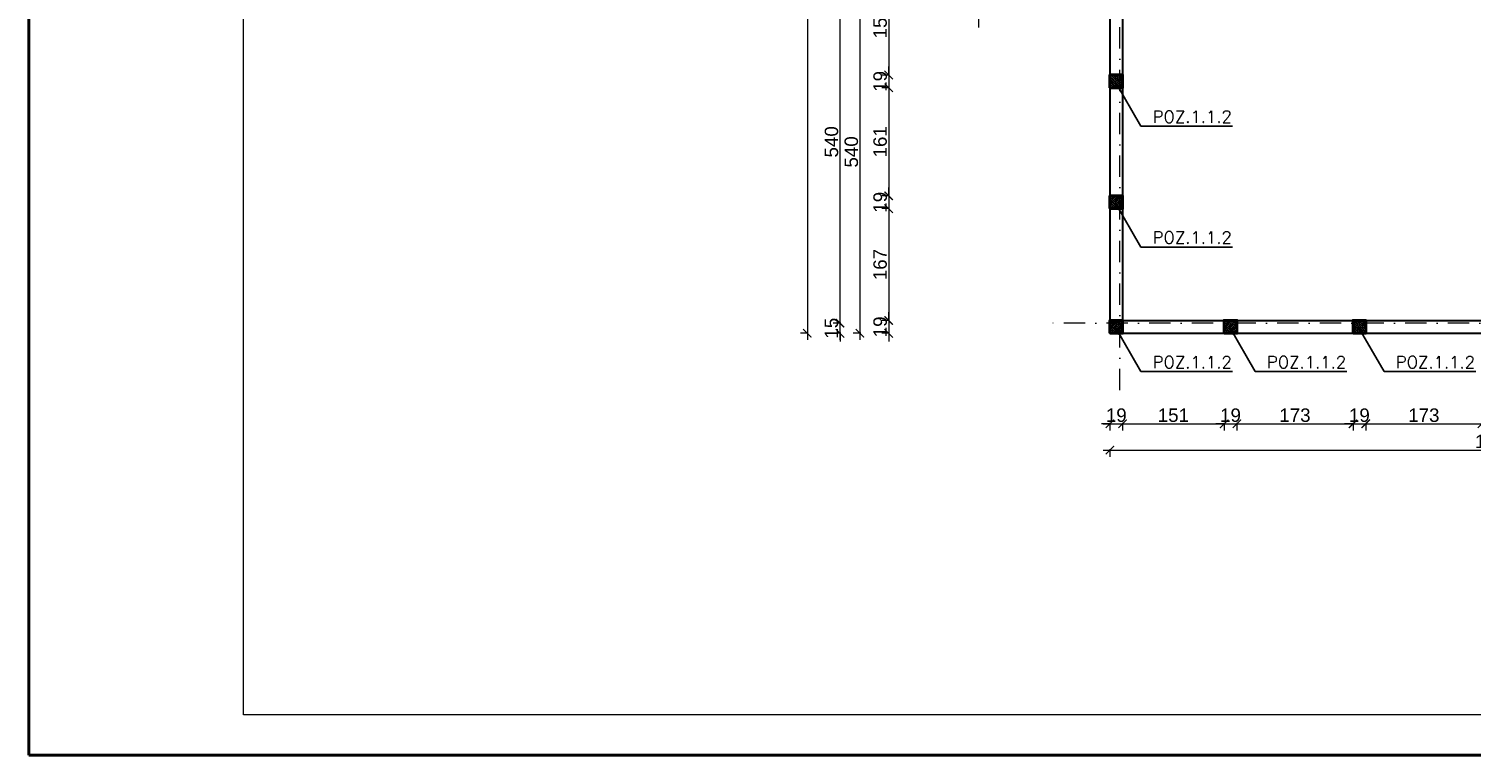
# Model space of a CAD drawing. Extents: x -19 to 9300416, y -12 to 10688993.
# Tile 101 of 106: x 4605762 to 4607911, y 5323511 to 5324592. Entities that reach past the tile are written whole.
import ezdxf

# ---------------------------------------------------------------- set-up
doc = ezdxf.new("R2010")
doc.units = 0
doc.header["$MEASUREMENT"] = 0
doc.linetypes.add('DASHDOT', pattern=[25.4, 12.7, -6.35, 0, -6.35])
for name, color, linetype, lineweight in [('hatch', 253, 'Continuous', 0), ('K-OPISY', 252, 'Continuous', 15), ('K-SCIANY CIENKI', 163, 'Continuous', 30), ('K-SCIANY GRUBY', 195, 'Continuous', 40), ('K-WIDOK', 45, 'Continuous', 20), ('K-WYMIARY', 7, 'Continuous', 15), ('Osie', 175, 'DASHDOT', 9)]:
    doc.layers.add(name, color=color, linetype=linetype, lineweight=lineweight)
doc.layers.add('NIEDRUK', color=230, linetype='Continuous', lineweight=40, plot=False)
doc.styles.add('Arial Narrow 20', font='arial.ttf', dxfattribs={"height": 20})
doc.styles.add('Simplex', font='simplex.shx')
doc.dimstyles.new('1do100 ok', dxfattribs={"dimscale": 0.5, "dimtxt": 12, "dimasz": 25, "dimexe": 20, "dimexo": 0, "dimgap": 5, "dimtad": 1, "dimdec": 0, "dimzin": 9, "dimtxsty": 'Arial Narrow 20', "dimblk": 'ARCHTICK', "dimcen": 3, "dimdle": 20, "dimclrd": 256, "dimclre": 256, "dimclrt": 256, "dimadec": 0, "dimazin": 2, "dimtfac": 1, "dimtdec": 0, "dimtix": 1, "dimtmove": 2, "dimatfit": 3, "dimldrblk": 'NONE', "dimfxl": 0, "dimtvp": 1, "dimtolj": 1, "dimtzin": 0, "dimlwd": 5, "dimlwe": 5, "dimarcsym": 0})
doc.dimstyles.new('1do50', dxfattribs={"dimscale": 5, "dimtxt": 2.5, "dimasz": 2.5, "dimexe": 2.5, "dimexo": 0.5, "dimgap": 1, "dimtad": 1, "dimdec": 1, "dimrnd": 0.5, "dimzin": 12, "dimdsep": 46, "dimtxsty": 'Simplex', "dimblk": 'OBLIQUE', "dimcen": 0.5, "dimdle": 2.5, "dimclrd": 256, "dimclre": 256, "dimclrt": 256, "dimadec": 1, "dimazin": 3, "dimtfac": 1, "dimtdec": 1, "dimtix": 1, "dimtmove": 0, "dimatfit": 3, "dimfxl": 0, "dimtolj": 1, "dimtzin": 0, "dimarcsym": 0})

# ---------------------------------------------------------------- blocks, each defined once
blk = doc.blocks.new('_Oblique')
at = {"color": 0, "linetype": 'ByBlock', "lineweight": -2}
blk.add_line((-0.5, -0.5), (0.5, 0.5), dxfattribs=at)
blk = doc.blocks.new('G$C61CBF25F')
at = {"layer": 'Osie', "lineweight": 0, "ltscale": 2.5}
for p, q in [((305, 0), (305, 1880)), ((855, 0), (855, 1880)), ((1425, 0), (1425, 1880)), ((1525, 1780), (204.8, 1780)), ((1525, 1780), (204.8, 1780)), ((95, 540), (95, 1340)), ((1525, 1240), (-5, 1240)), ((1525, 640), (-5, 640)), ((1525, 100), (204.8, 100))]:
    blk.add_line(p, q, dxfattribs=at)
blk = doc.blocks.new('_ArchTick')
at = {"color": 0, "linetype": 'ByBlock', "const_width": 0.15}
blk.add_lwpolyline([(-0.5, -0.5), (0.5, 0.5)], dxfattribs=at)
blk = doc.blocks.new('*D408')
at = {"layer": 'Defpoints', "color": 0}
for p in [(4607162.4, 5324679.1), (4607042.9, 5324523.6), (4607372.4, 5324523.6)]:
    blk.add_point(p, dxfattribs=at)
at = {"layer": 'K-WYMIARY', "lineweight": 5, "ltscale": 40}
for p, q in [((4607044.1, 5324679.1), (4607032.9, 5324679.1)), ((4607042.9, 5324689.1), (4607042.9, 5324513.6)), ((4607044.1, 5324523.6), (4607032.9, 5324523.6))]:
    blk.add_line(p, q, dxfattribs=at)
at = {"layer": 'K-WYMIARY', "linetype": 'ByBlock', "lineweight": 5, "xscale": 12.5, "yscale": 12.5, "zscale": 12.5}
for p, rotation in [((4607042.9, 5324679.1), 90), ((4607042.9, 5324523.6), 270)]:
    blk.add_blockref('_ArchTick', p, dxfattribs=dict(at, rotation=rotation))
at = {"layer": 'K-WYMIARY', "lineweight": 0, "ltscale": 40, "insert": (4607030.2, 5324601.4), "char_height": 20, "attachment_point": 5, "rotation": 90, "style": 'Arial Narrow 20'}
blk.add_mtext('\\A1;155', dxfattribs=at)
blk = doc.blocks.new('_None')
blk = doc.blocks.new('*D409')
at = {"layer": 'Defpoints', "color": 0}
for p in [(4607372.4, 5324523.6), (4607042.9, 5324504.6), (4607372.4, 5324504.6)]:
    blk.add_point(p, dxfattribs=at)
at = {"layer": 'K-WYMIARY', "lineweight": 5, "ltscale": 40}
for p, q in [((4607044.1, 5324523.6), (4607032.9, 5324523.6)), ((4607042.9, 5324523.6), (4607042.9, 5324536.1)), ((4607042.9, 5324533.6), (4607042.9, 5324494.6)), ((4607044.1, 5324504.6), (4607032.9, 5324504.6)), ((4607042.9, 5324504.6), (4607042.9, 5324492.1))]:
    blk.add_line(p, q, dxfattribs=at)
at = {"layer": 'K-WYMIARY', "linetype": 'ByBlock', "lineweight": 5, "xscale": 12.5, "yscale": 12.5, "zscale": 12.5}
for p, rotation in [((4607042.9, 5324523.6), 270), ((4607042.9, 5324504.6), 90)]:
    blk.add_blockref('_ArchTick', p, dxfattribs=dict(at, rotation=rotation))
at = {"layer": 'K-WYMIARY', "lineweight": 0, "ltscale": 40, "insert": (4607030.2, 5324514.1), "char_height": 20, "attachment_point": 5, "rotation": 90, "style": 'Arial Narrow 20'}
blk.add_mtext('\\A1;19', dxfattribs=at)
blk = doc.blocks.new('*D410')
at = {"layer": 'Defpoints', "color": 0}
for p in [(4607372.4, 5324504.6), (4607042.9, 5324343.6), (4607372.4, 5324343.6)]:
    blk.add_point(p, dxfattribs=at)
at = {"layer": 'K-WYMIARY', "lineweight": 5, "ltscale": 40}
for p, q in [((4607044.1, 5324504.6), (4607032.9, 5324504.6)), ((4607042.9, 5324514.6), (4607042.9, 5324333.6)), ((4607044.1, 5324343.6), (4607032.9, 5324343.6))]:
    blk.add_line(p, q, dxfattribs=at)
at = {"layer": 'K-WYMIARY', "linetype": 'ByBlock', "lineweight": 5, "xscale": 12.5, "yscale": 12.5, "zscale": 12.5}
for p, rotation in [((4607042.9, 5324504.6), 90), ((4607042.9, 5324343.6), 270)]:
    blk.add_blockref('_ArchTick', p, dxfattribs=dict(at, rotation=rotation))
at = {"layer": 'K-WYMIARY', "lineweight": 0, "ltscale": 40, "insert": (4607030.2, 5324424.1), "char_height": 20, "attachment_point": 5, "rotation": 90, "style": 'Arial Narrow 20'}
blk.add_mtext('\\A1;161', dxfattribs=at)
blk = doc.blocks.new('*D411')
at = {"layer": 'Defpoints', "color": 0}
for p in [(4607372.4, 5324343.6), (4607042.9, 5324324.6), (4607372.4, 5324324.6)]:
    blk.add_point(p, dxfattribs=at)
at = {"layer": 'K-WYMIARY', "lineweight": 5, "ltscale": 40}
for p, q in [((4607042.9, 5324343.6), (4607042.9, 5324356.1)), ((4607042.9, 5324353.6), (4607042.9, 5324314.6)), ((4607044.1, 5324343.6), (4607032.9, 5324343.6)), ((4607044.1, 5324324.6), (4607032.9, 5324324.6)), ((4607042.9, 5324324.6), (4607042.9, 5324312.1))]:
    blk.add_line(p, q, dxfattribs=at)
at = {"layer": 'K-WYMIARY', "linetype": 'ByBlock', "lineweight": 5, "xscale": 12.5, "yscale": 12.5, "zscale": 12.5}
for p, rotation in [((4607042.9, 5324343.6), 270), ((4607042.9, 5324324.6), 90)]:
    blk.add_blockref('_ArchTick', p, dxfattribs=dict(at, rotation=rotation))
at = {"layer": 'K-WYMIARY', "lineweight": 0, "ltscale": 40, "insert": (4607030.2, 5324334.1), "char_height": 20, "attachment_point": 5, "rotation": 90, "style": 'Arial Narrow 20'}
blk.add_mtext('\\A1;19', dxfattribs=at)
blk = doc.blocks.new('*D412')
at = {"layer": 'Defpoints', "color": 0}
for p in [(4607372.4, 5324324.6), (4607042.9, 5324158.1), (4607372.4, 5324158.1)]:
    blk.add_point(p, dxfattribs=at)
at = {"layer": 'K-WYMIARY', "lineweight": 5, "ltscale": 40}
for p, q in [((4607042.9, 5324334.6), (4607042.9, 5324148.1)), ((4607044.1, 5324324.6), (4607032.9, 5324324.6)), ((4607044.1, 5324158.1), (4607032.9, 5324158.1))]:
    blk.add_line(p, q, dxfattribs=at)
at = {"layer": 'K-WYMIARY', "linetype": 'ByBlock', "lineweight": 5, "xscale": 12.5, "yscale": 12.5, "zscale": 12.5}
for p, rotation in [((4607042.9, 5324324.6), 90), ((4607042.9, 5324158.1), 270)]:
    blk.add_blockref('_ArchTick', p, dxfattribs=dict(at, rotation=rotation))
at = {"layer": 'K-WYMIARY', "lineweight": 0, "ltscale": 40, "insert": (4607030.2, 5324241.4), "char_height": 20, "attachment_point": 5, "rotation": 90, "style": 'Arial Narrow 20'}
blk.add_mtext('\\A1;167', dxfattribs=at)
blk = doc.blocks.new('*D413')
at = {"layer": 'Defpoints', "color": 0}
for p in [(4607372.4, 5324158.1), (4607042.9, 5324139.1), (4607372.4, 5324139.1)]:
    blk.add_point(p, dxfattribs=at)
at = {"layer": 'K-WYMIARY', "lineweight": 5, "ltscale": 40}
for p, q in [((4607044.1, 5324158.1), (4607032.9, 5324158.1)), ((4607042.9, 5324158.1), (4607042.9, 5324170.6)), ((4607042.9, 5324168.1), (4607042.9, 5324129.1)), ((4607044.1, 5324139.1), (4607032.9, 5324139.1)), ((4607042.9, 5324139.1), (4607042.9, 5324126.6))]:
    blk.add_line(p, q, dxfattribs=at)
at = {"layer": 'K-WYMIARY', "linetype": 'ByBlock', "lineweight": 5, "xscale": 12.5, "yscale": 12.5, "zscale": 12.5}
for p, rotation in [((4607042.9, 5324158.1), 270), ((4607042.9, 5324139.1), 90)]:
    blk.add_blockref('_ArchTick', p, dxfattribs=dict(at, rotation=rotation))
at = {"layer": 'K-WYMIARY', "lineweight": 0, "ltscale": 40, "insert": (4607030.2, 5324148.6), "char_height": 20, "attachment_point": 5, "rotation": 90, "style": 'Arial Narrow 20'}
blk.add_mtext('\\A1;19', dxfattribs=at)
blk = doc.blocks.new('*D416')
at = {"layer": 'Defpoints', "color": 0}
for p in [(4607162.4, 5324679.1), (4607000, 5324139.1), (4607372.4, 5324139.1)]:
    blk.add_point(p, dxfattribs=at)
at = {"layer": 'K-WYMIARY', "lineweight": 5, "ltscale": 40}
for p, q in [((4607001.3, 5324679.1), (4606990, 5324679.1)), ((4607000, 5324689.1), (4607000, 5324129.1)), ((4607001.3, 5324139.1), (4606990, 5324139.1))]:
    blk.add_line(p, q, dxfattribs=at)
at = {"layer": 'K-WYMIARY', "linetype": 'ByBlock', "lineweight": 5, "xscale": 12.5, "yscale": 12.5, "zscale": 12.5}
for p, rotation in [((4607000, 5324679.1), 90), ((4607000, 5324139.1), 270)]:
    blk.add_blockref('_ArchTick', p, dxfattribs=dict(at, rotation=rotation))
at = {"layer": 'K-WYMIARY', "lineweight": 0, "ltscale": 40, "insert": (4606987.3, 5324409.1), "char_height": 20, "attachment_point": 5, "rotation": 90, "style": 'Arial Narrow 20'}
blk.add_mtext('\\A1;540', dxfattribs=at)
blk = doc.blocks.new('*D417')
at = {"layer": 'Defpoints', "color": 0}
for p in [(4606970.4, 5324154.1), (4607372.4, 5324154.1), (4607372.4, 5324139.1)]:
    blk.add_point(p, dxfattribs=at)
at = {"layer": 'K-WYMIARY', "lineweight": 5, "ltscale": 40}
for p, q in [((4606970.4, 5324154.1), (4606970.4, 5324166.6)), ((4606970.4, 5324129.1), (4606970.4, 5324164.1)), ((4606971.7, 5324154.1), (4606960.4, 5324154.1)), ((4606971.7, 5324139.1), (4606960.4, 5324139.1)), ((4606970.4, 5324139.1), (4606970.4, 5324126.6))]:
    blk.add_line(p, q, dxfattribs=at)
at = {"layer": 'K-WYMIARY', "linetype": 'ByBlock', "lineweight": 5, "xscale": 12.5, "yscale": 12.5, "zscale": 12.5}
for p, rotation in [((4606970.4, 5324154.1), 270), ((4606970.4, 5324139.1), 90)]:
    blk.add_blockref('_ArchTick', p, dxfattribs=dict(at, rotation=rotation))
at = {"layer": 'K-WYMIARY', "lineweight": 0, "ltscale": 40, "insert": (4606957.7, 5324146.6), "char_height": 20, "attachment_point": 5, "rotation": 90, "style": 'Arial Narrow 20'}
blk.add_mtext('\\A1;15', dxfattribs=at)
blk = doc.blocks.new('*D418')
at = {"layer": 'Defpoints', "color": 0}
for p in [(4606970.4, 5324694.1), (4607096.7, 5324694.1), (4607372.4, 5324154.1)]:
    blk.add_point(p, dxfattribs=at)
at = {"layer": 'K-WYMIARY', "lineweight": 5, "ltscale": 40}
for p, q in [((4606971.7, 5324694.1), (4606960.4, 5324694.1)), ((4606970.4, 5324144.1), (4606970.4, 5324704.1)), ((4606971.7, 5324154.1), (4606960.4, 5324154.1))]:
    blk.add_line(p, q, dxfattribs=at)
at = {"layer": 'K-WYMIARY', "linetype": 'ByBlock', "lineweight": 5, "xscale": 12.5, "yscale": 12.5, "zscale": 12.5}
for p, rotation in [((4606970.4, 5324694.1), 90), ((4606970.4, 5324154.1), 270)]:
    blk.add_blockref('_ArchTick', p, dxfattribs=dict(at, rotation=rotation))
at = {"layer": 'K-WYMIARY', "lineweight": 0, "ltscale": 40, "insert": (4606957.7, 5324424.1), "char_height": 20, "attachment_point": 5, "rotation": 90, "style": 'Arial Narrow 20'}
blk.add_mtext('\\A1;540', dxfattribs=at)
blk = doc.blocks.new('*D422')
at = {"layer": 'Defpoints', "color": 0}
for p in [(4607372.4, 5325849.3), (4606921.7, 5324139.1), (4607372.4, 5324139.1)]:
    blk.add_point(p, dxfattribs=at)
at = {"layer": 'K-WYMIARY', "lineweight": 5, "ltscale": 40}
for p, q in [((4606921.7, 5325859.3), (4606921.7, 5324129.1)), ((4606923, 5325849.3), (4606911.7, 5325849.3)), ((4606923, 5324139.1), (4606911.7, 5324139.1))]:
    blk.add_line(p, q, dxfattribs=at)
at = {"layer": 'K-WYMIARY', "linetype": 'ByBlock', "lineweight": 5, "xscale": 12.5, "yscale": 12.5, "zscale": 12.5}
for p, rotation in [((4606921.7, 5325849.3), 90), ((4606921.7, 5324139.1), 270)]:
    blk.add_blockref('_ArchTick', p, dxfattribs=dict(at, rotation=rotation))
at = {"layer": 'K-WYMIARY', "lineweight": 0, "ltscale": 40, "insert": (4606909, 5324994.2), "char_height": 20, "attachment_point": 5, "rotation": 90, "style": 'Arial Narrow 20'}
blk.add_mtext('\\A1;1710', dxfattribs=at)
blk = doc.blocks.new('*D446')
at = {"layer": 'Defpoints', "color": 0}
for p in [(4607372.4, 5324139.1), (4607391.4, 5324139.1), (4607391.4, 5324004.3)]:
    blk.add_point(p, dxfattribs=at)
at = {"layer": 'K-WYMIARY', "lineweight": 5, "ltscale": 40}
for p, q in [((4607372.4, 5324004.3), (4607359.9, 5324004.3)), ((4607362.4, 5324004.3), (4607401.4, 5324004.3)), ((4607372.4, 5324005.6), (4607372.4, 5323994.3)), ((4607391.4, 5324005.6), (4607391.4, 5323994.3)), ((4607391.4, 5324004.3), (4607403.9, 5324004.3))]:
    blk.add_line(p, q, dxfattribs=at)
at = {"layer": 'K-WYMIARY', "linetype": 'ByBlock', "lineweight": 5, "xscale": 12.5, "yscale": 12.5, "zscale": 12.5}
blk.add_blockref('_ArchTick', (4607372.4, 5324004.3), dxfattribs=at)
at = {"layer": 'K-WYMIARY', "linetype": 'ByBlock', "lineweight": 5, "xscale": 12.5, "yscale": 12.5, "zscale": 12.5, "rotation": 180}
blk.add_blockref('_ArchTick', (4607391.4, 5324004.3), dxfattribs=at)
at = {"layer": 'K-WYMIARY', "lineweight": 0, "ltscale": 40, "insert": (4607381.9, 5324017), "char_height": 20, "attachment_point": 5, "style": 'Arial Narrow 20'}
blk.add_mtext('\\A1;19', dxfattribs=at)
blk = doc.blocks.new('*D447')
at = {"layer": 'Defpoints', "color": 0}
for p in [(4607391.4, 5324139.1), (4607542.6, 5324139.1), (4607542.6, 5324004.3)]:
    blk.add_point(p, dxfattribs=at)
at = {"layer": 'K-WYMIARY', "lineweight": 5, "ltscale": 40}
for p, q in [((4607381.4, 5324004.3), (4607552.6, 5324004.3)), ((4607391.4, 5324005.6), (4607391.4, 5323994.3)), ((4607542.6, 5324005.6), (4607542.6, 5323994.3))]:
    blk.add_line(p, q, dxfattribs=at)
at = {"layer": 'K-WYMIARY', "linetype": 'ByBlock', "lineweight": 5, "xscale": 12.5, "yscale": 12.5, "zscale": 12.5, "rotation": 180}
blk.add_blockref('_ArchTick', (4607391.4, 5324004.3), dxfattribs=at)
at = {"layer": 'K-WYMIARY', "linetype": 'ByBlock', "lineweight": 5, "xscale": 12.5, "yscale": 12.5, "zscale": 12.5}
blk.add_blockref('_ArchTick', (4607542.6, 5324004.3), dxfattribs=at)
at = {"layer": 'K-WYMIARY', "lineweight": 0, "ltscale": 40, "insert": (4607467, 5324017), "char_height": 20, "attachment_point": 5, "style": 'Arial Narrow 20'}
blk.add_mtext('\\A1;151', dxfattribs=at)
blk = doc.blocks.new('*D448')
at = {"layer": 'Defpoints', "color": 0}
for p in [(4607542.6, 5324139.1), (4607561.6, 5324139.1), (4607561.6, 5324004.3)]:
    blk.add_point(p, dxfattribs=at)
at = {"layer": 'K-WYMIARY', "lineweight": 5, "ltscale": 40}
for p, q in [((4607542.6, 5324004.3), (4607530.1, 5324004.3)), ((4607532.6, 5324004.3), (4607571.6, 5324004.3)), ((4607542.6, 5324005.6), (4607542.6, 5323994.3)), ((4607561.6, 5324005.6), (4607561.6, 5323994.3)), ((4607561.6, 5324004.3), (4607574.1, 5324004.3))]:
    blk.add_line(p, q, dxfattribs=at)
at = {"layer": 'K-WYMIARY', "linetype": 'ByBlock', "lineweight": 5, "xscale": 12.5, "yscale": 12.5, "zscale": 12.5}
blk.add_blockref('_ArchTick', (4607542.6, 5324004.3), dxfattribs=at)
at = {"layer": 'K-WYMIARY', "linetype": 'ByBlock', "lineweight": 5, "xscale": 12.5, "yscale": 12.5, "zscale": 12.5, "rotation": 180}
blk.add_blockref('_ArchTick', (4607561.6, 5324004.3), dxfattribs=at)
at = {"layer": 'K-WYMIARY', "lineweight": 0, "ltscale": 40, "insert": (4607552.1, 5324017), "char_height": 20, "attachment_point": 5, "style": 'Arial Narrow 20'}
blk.add_mtext('\\A1;19', dxfattribs=at)
blk = doc.blocks.new('*D449')
at = {"layer": 'Defpoints', "color": 0}
for p in [(4607561.6, 5324139.1), (4607734.6, 5324139.1), (4607734.6, 5324004.3)]:
    blk.add_point(p, dxfattribs=at)
at = {"layer": 'K-WYMIARY', "lineweight": 5, "ltscale": 40}
for p, q in [((4607551.6, 5324004.3), (4607744.6, 5324004.3)), ((4607561.6, 5324005.6), (4607561.6, 5323994.3)), ((4607734.6, 5324005.6), (4607734.6, 5323994.3))]:
    blk.add_line(p, q, dxfattribs=at)
at = {"layer": 'K-WYMIARY', "linetype": 'ByBlock', "lineweight": 5, "xscale": 12.5, "yscale": 12.5, "zscale": 12.5, "rotation": 180}
blk.add_blockref('_ArchTick', (4607561.6, 5324004.3), dxfattribs=at)
at = {"layer": 'K-WYMIARY', "linetype": 'ByBlock', "lineweight": 5, "xscale": 12.5, "yscale": 12.5, "zscale": 12.5}
blk.add_blockref('_ArchTick', (4607734.6, 5324004.3), dxfattribs=at)
at = {"layer": 'K-WYMIARY', "lineweight": 0, "ltscale": 40, "insert": (4607648.1, 5324017), "char_height": 20, "attachment_point": 5, "style": 'Arial Narrow 20'}
blk.add_mtext('\\A1;173', dxfattribs=at)
blk = doc.blocks.new('*D450')
at = {"layer": 'Defpoints', "color": 0}
for p in [(4607734.6, 5324139.1), (4607753.6, 5324139.1), (4607753.6, 5324004.3)]:
    blk.add_point(p, dxfattribs=at)
at = {"layer": 'K-WYMIARY', "lineweight": 5, "ltscale": 40}
for p, q in [((4607734.6, 5324004.3), (4607722.1, 5324004.3)), ((4607724.6, 5324004.3), (4607763.6, 5324004.3)), ((4607734.6, 5324005.6), (4607734.6, 5323994.3)), ((4607753.6, 5324005.6), (4607753.6, 5323994.3)), ((4607753.6, 5324004.3), (4607766.1, 5324004.3))]:
    blk.add_line(p, q, dxfattribs=at)
at = {"layer": 'K-WYMIARY', "linetype": 'ByBlock', "lineweight": 5, "xscale": 12.5, "yscale": 12.5, "zscale": 12.5}
blk.add_blockref('_ArchTick', (4607734.6, 5324004.3), dxfattribs=at)
at = {"layer": 'K-WYMIARY', "linetype": 'ByBlock', "lineweight": 5, "xscale": 12.5, "yscale": 12.5, "zscale": 12.5, "rotation": 180}
blk.add_blockref('_ArchTick', (4607753.6, 5324004.3), dxfattribs=at)
at = {"layer": 'K-WYMIARY', "lineweight": 0, "ltscale": 40, "insert": (4607744.1, 5324017), "char_height": 20, "attachment_point": 5, "style": 'Arial Narrow 20'}
blk.add_mtext('\\A1;19', dxfattribs=at)
blk = doc.blocks.new('*D451')
at = {"layer": 'Defpoints', "color": 0}
for p in [(4607753.6, 5324139.1), (4607926.6, 5324139.1), (4607926.6, 5324004.3)]:
    blk.add_point(p, dxfattribs=at)
at = {"layer": 'K-WYMIARY', "lineweight": 5, "ltscale": 40}
for p, q in [((4607743.6, 5324004.3), (4607936.6, 5324004.3)), ((4607753.6, 5324005.6), (4607753.6, 5323994.3)), ((4607926.6, 5324005.6), (4607926.6, 5323994.3))]:
    blk.add_line(p, q, dxfattribs=at)
at = {"layer": 'K-WYMIARY', "linetype": 'ByBlock', "lineweight": 5, "xscale": 12.5, "yscale": 12.5, "zscale": 12.5, "rotation": 180}
blk.add_blockref('_ArchTick', (4607753.6, 5324004.3), dxfattribs=at)
at = {"layer": 'K-WYMIARY', "linetype": 'ByBlock', "lineweight": 5, "xscale": 12.5, "yscale": 12.5, "zscale": 12.5}
blk.add_blockref('_ArchTick', (4607926.6, 5324004.3), dxfattribs=at)
at = {"layer": 'K-WYMIARY', "lineweight": 0, "ltscale": 40, "insert": (4607840.1, 5324017), "char_height": 20, "attachment_point": 5, "style": 'Arial Narrow 20'}
blk.add_mtext('\\A1;173', dxfattribs=at)
blk = doc.blocks.new('*D459')
at = {"layer": 'Defpoints', "color": 0}
for p in [(4607372.4, 5324139.1), (4608522.4, 5324139.1), (4608522.4, 5323965.2)]:
    blk.add_point(p, dxfattribs=at)
at = {"layer": 'K-WYMIARY', "lineweight": 5, "ltscale": 40}
for p, q in [((4607362.4, 5323965.2), (4608532.4, 5323965.2)), ((4607372.4, 5323966.5), (4607372.4, 5323955.2)), ((4608522.4, 5323966.5), (4608522.4, 5323955.2))]:
    blk.add_line(p, q, dxfattribs=at)
at = {"layer": 'K-WYMIARY', "linetype": 'ByBlock', "lineweight": 5, "xscale": 12.5, "yscale": 12.5, "zscale": 12.5, "rotation": 180}
blk.add_blockref('_ArchTick', (4607372.4, 5323965.2), dxfattribs=at)
at = {"layer": 'K-WYMIARY', "linetype": 'ByBlock', "lineweight": 5, "xscale": 12.5, "yscale": 12.5, "zscale": 12.5}
blk.add_blockref('_ArchTick', (4608522.4, 5323965.2), dxfattribs=at)
at = {"layer": 'K-WYMIARY', "lineweight": 0, "ltscale": 40, "insert": (4607947.4, 5323977.9), "char_height": 20, "attachment_point": 5, "style": 'Arial Narrow 20'}
blk.add_mtext('\\A1;1150', dxfattribs=at)

msp = doc.modelspace()

# ---------------------------------------------------------------- hatches: boundary and pattern name
at = {"layer": 'K-WIDOK', "linetype": 'Continuous', "lineweight": 0}
h = msp.add_hatch(dxfattribs=at)
h.set_pattern_fill('ANSI33', color=256, scale=10, angle=270)
h.set_pattern_definition([(315, (-65185.161, -13795.7673), (1.767766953, 1.767766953), []), (315, (-65185.161, -13797.535), (1.767766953, 1.767766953), [1.25, -0.625])])
h.paths.add_polyline_path([(4607372.35, 5324504.65), (4607391.35, 5324504.65), (4607391.35, 5324523.65), (4607372.35, 5324523.65)])
h = msp.add_hatch(dxfattribs=at)
h.set_pattern_fill('ANSI33', color=256, scale=10, angle=270)
h.set_pattern_definition([(315, (-65185.161, -13975.7673), (1.767766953, 1.767766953), []), (315, (-65185.161, -13977.535), (1.767766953, 1.767766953), [1.25, -0.625])])
h.paths.add_polyline_path([(4607372.35, 5324324.65), (4607391.35, 5324324.65), (4607391.35, 5324343.65), (4607372.35, 5324343.65)])
h = msp.add_hatch(dxfattribs=at)
h.set_pattern_fill('ANSI33', color=256, scale=10, angle=270)
h.set_pattern_definition([(315, (-65185.161, -14161.2673), (1.767766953, 1.767766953), []), (315, (-65185.161, -14163.035), (1.767766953, 1.767766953), [1.25, -0.625])])
h.paths.add_polyline_path([(4607372.35, 5324139.15), (4607391.35, 5324139.15), (4607391.35, 5324158.15), (4607372.35, 5324158.15)])
h = msp.add_hatch(dxfattribs=at)
h.set_pattern_fill('ANSI33', color=256, scale=10, angle=270)
h.set_pattern_definition([(315, (-65014.8674, -14161.2673), (1.767766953, 1.767766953), []), (315, (-65014.8674, -14163.035), (1.767766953, 1.767766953), [1.25, -0.625])])
h.paths.add_polyline_path([(4607542.65, 5324139.15), (4607561.65, 5324139.15), (4607561.65, 5324158.15), (4607542.65, 5324158.15)])
h = msp.add_hatch(dxfattribs=at)
h.set_pattern_fill('ANSI33', color=256, scale=10, angle=270)
h.set_pattern_definition([(315, (-64822.8674, -14161.2673), (1.767766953, 1.767766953), []), (315, (-64822.8674, -14163.035), (1.767766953, 1.767766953), [1.25, -0.625])])
h.paths.add_polyline_path([(4607734.65, 5324139.15), (4607753.65, 5324139.15), (4607753.65, 5324158.15), (4607734.65, 5324158.15)])

# ---------------------------------------------------------------- linework, layer by layer
at = {"layer": 'hatch', "color": 252}
for points in [[(4605761.95, 5323510.98), (4609961.95, 5323510.98), (4609961.95, 5326480.98), (4605761.95, 5326480.98)], [(4606081.95, 5326420.98), (4609901.95, 5326420.98), (4609901.95, 5323570.98), (4606081.95, 5323570.98)]]:
    msp.add_lwpolyline(points, close=True, dxfattribs=at)
at = {"layer": 'K-SCIANY CIENKI'}
for points in [[(4608522.35, 5325830.15), (4608522.35, 5325849.15), (4607372.35, 5325849.15), (4607372.35, 5324139.15), (4608522.35, 5324139.15), (4608522.35, 5324158.15)], [(4608522.35, 5325830.15), (4607391.35, 5325830.15), (4607391.35, 5324158.15), (4608522.35, 5324158.15)]]:
    msp.add_lwpolyline(points, dxfattribs=at)
at = {"layer": 'K-SCIANY GRUBY'}
for points in [[(4607372.35, 5324504.65), (4607391.35, 5324504.65), (4607391.35, 5324523.65), (4607372.35, 5324523.65)], [(4607372.35, 5324504.65), (4607391.35, 5324504.65), (4607391.35, 5324523.65), (4607372.35, 5324523.65)], [(4607372.35, 5324324.65), (4607391.35, 5324324.65), (4607391.35, 5324343.65), (4607372.35, 5324343.65)], [(4607372.35, 5324324.65), (4607391.35, 5324324.65), (4607391.35, 5324343.65), (4607372.35, 5324343.65)], [(4607372.35, 5324139.15), (4607391.35, 5324139.15), (4607391.35, 5324158.15), (4607372.35, 5324158.15)], [(4607372.35, 5324139.15), (4607391.35, 5324139.15), (4607391.35, 5324158.15), (4607372.35, 5324158.15)], [(4607542.65, 5324139.15), (4607561.65, 5324139.15), (4607561.65, 5324158.15), (4607542.65, 5324158.15)], [(4607542.65, 5324139.15), (4607561.65, 5324139.15), (4607561.65, 5324158.15), (4607542.65, 5324158.15)], [(4607734.65, 5324139.15), (4607753.65, 5324139.15), (4607753.65, 5324158.15), (4607734.65, 5324158.15)], [(4607734.65, 5324139.15), (4607753.65, 5324139.15), (4607753.65, 5324158.15), (4607734.65, 5324158.15)]]:
    msp.add_lwpolyline(points, close=True, dxfattribs=at)
at = {"layer": 'K-WYMIARY', "lineweight": 0, "ltscale": 40}
msp.add_lwpolyline([(4608522.35, 5324139.15), (4607372.35, 5324139.15), (4607372.35, 5325849.28), (4608522.35, 5325849.28)], dxfattribs=at)
at = {"layer": 'NIEDRUK', "color": 252}
msp.add_lwpolyline([(4605761.95, 5323510.98), (4609961.95, 5323510.98), (4609961.95, 5326480.98), (4605761.95, 5326480.98)], close=True, dxfattribs=at)

# ---------------------------------------------------------------- block references
at = {"layer": 'K-WYMIARY', "lineweight": 0, "ltscale": 40}
msp.add_blockref('G$C61CBF25F', (4607082.35, 5324054.15), dxfattribs=at)

# ---------------------------------------------------------------- texts
at = {"layer": 'K-OPISY', "char_height": 18, "attachment_point": 7, "style": 'Simplex'}
for insert in [(4607436.08, 5324452.5), (4607436.08, 5324272.5), (4607436.08, 5324087), (4607606.37, 5324087), (4607798.37, 5324087)]:
    msp.add_mtext('{\\C0;POZ.1.1.2}', dxfattribs=dict(at, insert=insert))

# ---------------------------------------------------------------- dimensions: what is measured, and where the dimension line sits
at = {"layer": 'K-WYMIARY', "lineweight": 0, "ltscale": 40}
for base, p1, p2, picture, middle in [((4606921.71, 5324139.15), (4607372.35, 5325849.28), (4607372.35, 5324139.15), '*D422', (4606908.99, 5324994.21)), ((4606970.43, 5324694.15), (4607372.35, 5324154.15), (4607096.71, 5324694.15), '*D418', (4606957.72, 5324424.15)), ((4607000.05, 5324139.15), (4607162.35, 5324679.15), (4607372.35, 5324139.15), '*D416', (4606987.34, 5324409.15)), ((4607042.89796327, 5324523.64867214), (4607162.35259926, 5324679.14867213), (4607372.35259923, 5324523.64867214), '*D408', (4607030.18650352, 5324601.39867213)), ((4607042.9, 5324504.65), (4607372.35, 5324523.65), (4607372.35, 5324504.65), '*D409', (4607030.19, 5324514.15)), ((4607042.9, 5324343.65), (4607372.35, 5324504.65), (4607372.35, 5324343.65), '*D410', (4607030.19, 5324424.15)), ((4607042.9, 5324324.65), (4607372.35, 5324343.65), (4607372.35, 5324324.65), '*D411', (4607030.19, 5324334.15)), ((4607042.8979633, 5324158.1486719), (4607372.3525992, 5324324.6486721), (4607372.3525993, 5324158.1486719), '*D412', (4607030.1865035, 5324241.398672)), ((4606970.43, 5324154.15), (4607372.35, 5324139.15), (4607372.35, 5324154.15), '*D417', (4606957.72, 5324146.65)), ((4607042.9, 5324139.15), (4607372.35, 5324158.15), (4607372.35, 5324139.15), '*D413', (4607030.19, 5324148.65))]:
    dim = msp.add_linear_dim(base=base, p1=p1, p2=p2, angle=90, dimstyle='1do100 ok', override={"dimfxl": 2.5}, dxfattribs=at)
    dim.commit()
    dim.dimension.update_dxf_attribs({"geometry": picture, "text_midpoint": middle})
for base, p1, p2, picture, middle in [((4607391.35, 5324004.31), (4607372.35, 5324139.15), (4607391.35, 5324139.15), '*D446', (4607381.85, 5324017.02)), ((4608522.35, 5323965.2), (4607372.35, 5324139.15), (4608522.35, 5324139.15), '*D459', (4607947.35, 5323977.91)), ((4607542.65, 5324004.31), (4607391.35, 5324139.15), (4607542.65, 5324139.15), '*D447', (4607467, 5324017.02)), ((4607561.65, 5324004.31), (4607542.65, 5324139.15), (4607561.65, 5324139.15), '*D448', (4607552.15, 5324017.02)), ((4607734.65, 5324004.31), (4607561.65, 5324139.15), (4607734.65, 5324139.15), '*D449', (4607648.15, 5324017.02)), ((4607753.65, 5324004.31), (4607734.65, 5324139.15), (4607753.65, 5324139.15), '*D450', (4607744.15, 5324017.02)), ((4607926.65, 5324004.31), (4607753.65, 5324139.15), (4607926.65, 5324139.15), '*D451', (4607840.15, 5324017.02))]:
    dim = msp.add_linear_dim(base=base, p1=p1, p2=p2, dimstyle='1do100 ok', override={"dimfxl": 2.5}, dxfattribs=at)
    dim.commit()
    dim.dimension.update_dxf_attribs({"geometry": picture, "text_midpoint": middle})

# ---------------------------------------------------------------- leaders
at = {"layer": 'K-OPISY', "annotation_type": 0, "has_hookline": 1, "hookline_direction": 0, "text_width": 119.14}
for points in [[(4607380.24, 5324514.01), (4607418.58, 5324447.5), (4607431.08, 5324447.5)], [(4607380.24, 5324334.01), (4607418.58, 5324267.5), (4607431.08, 5324267.5)], [(4607380.24, 5324148.51), (4607418.58, 5324082), (4607431.08, 5324082)], [(4607550.54, 5324148.51), (4607588.87, 5324082), (4607601.37, 5324082)], [(4607742.54, 5324148.51), (4607780.87, 5324082), (4607793.37, 5324082)]]:
    msp.add_leader(points, dimstyle='1do50', override={"dimgap": 1, "dimtad": 1}, dxfattribs=at)

doc.saveas('drawing.dxf')
